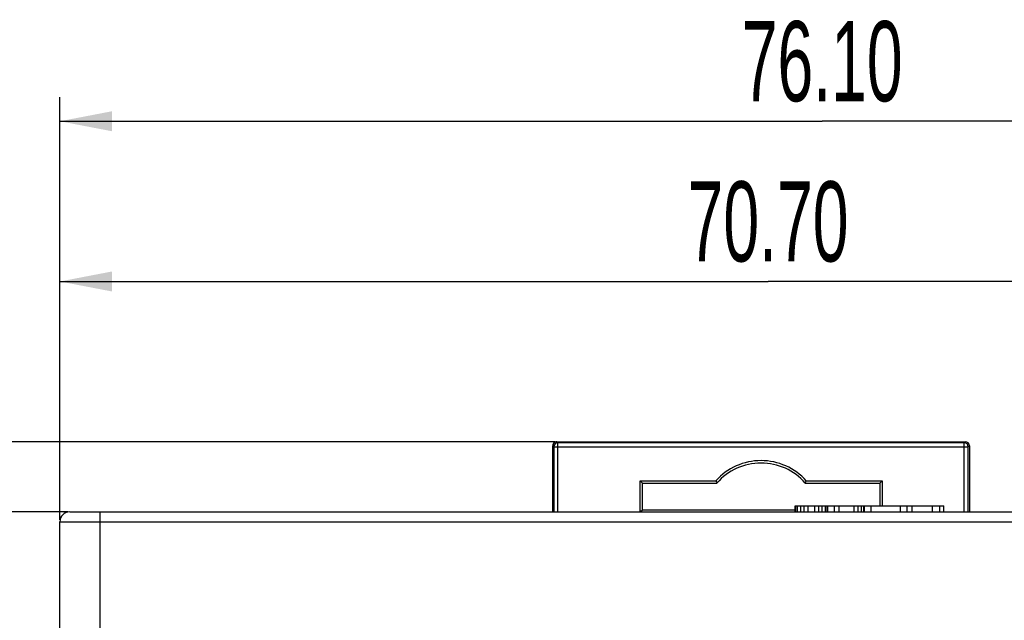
# Model space of a CAD drawing. Header units: millimetres. Extents: x 0 to 420, y 0 to 297.
# Tile 34 of 76: x 61 to 110, y 127 to 157. Entities that reach past the tile are written whole.
import ezdxf

# ---------------------------------------------------------------- set-up
doc = ezdxf.new("R2010")
doc.units = ezdxf.units.MM
doc.header["$LTSCALE"] = 23.1
doc.layers.get('0').update_dxf_attribs({"linetype": 'CONTINUOUS'})
doc.layers.add('LAY0002', color=7, linetype='CONTINUOUS')
doc.styles.get("Standard").update_dxf_attribs({"font": 'txt', "width": 0.6})
doc.dimstyles.new('DIMSTYLE_1', dxfattribs={"dimtxt": 4, "dimasz": 2.6, "dimexe": 1.2, "dimexo": 0.1, "dimgap": 1, "dimtad": 1, "dimzin": 0, "dimdsep": 46, "dimtxsty": 'Standard', "dimblk": '_FILLED', "dimblk1": '_FILLED', "dimblk2": '_FILLED', "dimcen": 0.09, "dimazin": 0, "dimtp": 0.01, "dimtm": 0.01, "dimtfac": 1, "dimtofl": 0, "dimtmove": 0, "dimatfit": 3, "dimldrblk": '_FILLED', "dimfxl": 1, "dimtolj": 1, "dimtzin": 0, "dimarcsym": 0})

# ---------------------------------------------------------------- blocks, each defined once
blk = doc.blocks.new('_FILLED')
at = {"color": 0, "linetype": 'ByBlock'}
blk.add_solid([(0, 0), (-1, 0.192), (-1, -0.192)], dxfattribs=at)
blk = doc.blocks.new('*D2')
at = {"color": 2, "linetype": 'Continuous', "transparency": 16777216}
for p, q in [((62.722, 131.849), (62.722, 152.95)), ((138.822, 131.849), (138.822, 152.95)), ((62.722, 151.75), (100.772, 151.75)), ((138.822, 151.75), (100.772, 151.75))]:
    blk.add_line(p, q, dxfattribs=at)
at = {"color": 2, "linetype": 'Continuous', "transparency": 16777216, "xscale": 2.6, "yscale": 2.6, "zscale": 2.6, "rotation": 180}
blk.add_blockref('_FILLED', (62.722, 151.75), dxfattribs=at)
at = {"color": 2, "linetype": 'Continuous', "transparency": 16777216, "xscale": 2.6, "yscale": 2.6, "zscale": 2.6}
blk.add_blockref('_FILLED', (138.822, 151.75), dxfattribs=at)
at = {"color": 2, "linetype": 'Continuous', "transparency": 16777216, "insert": (100.772, 156.75), "char_height": 4, "width": 12, "attachment_point": 2, "line_spacing_factor": 0.9}
blk.add_mtext('76.10', dxfattribs=at)
blk = doc.blocks.new('*D3')
at = {"color": 2, "linetype": 'Continuous', "transparency": 16777216}
for p, q in [((63.122, 132.249), (53.222, 132.249)), ((54.422, 132.249), (54.422, 75.349)), ((54.422, 18.449), (54.422, 75.349)), ((63.122, 18.449), (53.222, 18.449))]:
    blk.add_line(p, q, dxfattribs=at)
at = {"color": 2, "linetype": 'Continuous', "transparency": 16777216, "xscale": 2.6, "yscale": 2.6, "zscale": 2.6}
for p, rotation in [((54.422, 132.249), 90), ((54.422, 18.449), 270)]:
    blk.add_blockref('_FILLED', p, dxfattribs=dict(at, rotation=rotation))
at = {"color": 2, "linetype": 'Continuous', "transparency": 16777216, "insert": (49.422, 75.349), "char_height": 4, "width": 14.4, "attachment_point": 2, "rotation": 90, "line_spacing_factor": 0.9}
blk.add_mtext('113.80', dxfattribs=at)
blk = doc.blocks.new('*D5')
at = {"color": 2, "linetype": 'Continuous', "transparency": 16777216}
for p, q in [((87.425, 135.75), (45.222, 135.75)), ((46.422, 135.75), (46.422, 72.275)), ((46.422, 8.799), (46.422, 72.275)), ((109.092, 8.799), (45.222, 8.799))]:
    blk.add_line(p, q, dxfattribs=at)
at = {"color": 2, "linetype": 'Continuous', "transparency": 16777216, "xscale": 2.6, "yscale": 2.6, "zscale": 2.6}
for p, rotation in [((46.422, 135.75), 90), ((46.422, 8.799), 270)]:
    blk.add_blockref('_FILLED', p, dxfattribs=dict(at, rotation=rotation))
at = {"color": 2, "linetype": 'Continuous', "transparency": 16777216, "insert": (41.422, 72.275), "char_height": 4, "width": 14.4, "attachment_point": 2, "rotation": 90, "line_spacing_factor": 0.9}
blk.add_mtext('126.95', dxfattribs=at)
blk = doc.blocks.new('*D7')
at = {"color": 2, "linetype": 'Continuous', "transparency": 16777216}
for p, q in [((62.722, 131.849), (62.722, 144.95)), ((133.422, 131.849), (133.422, 144.95)), ((62.722, 143.75), (98.072, 143.75)), ((133.422, 143.75), (98.072, 143.75))]:
    blk.add_line(p, q, dxfattribs=at)
at = {"color": 2, "linetype": 'Continuous', "transparency": 16777216, "xscale": 2.6, "yscale": 2.6, "zscale": 2.6, "rotation": 180}
blk.add_blockref('_FILLED', (62.722, 143.75), dxfattribs=at)
at = {"color": 2, "linetype": 'Continuous', "transparency": 16777216, "xscale": 2.6, "yscale": 2.6, "zscale": 2.6}
blk.add_blockref('_FILLED', (133.422, 143.75), dxfattribs=at)
at = {"color": 2, "linetype": 'Continuous', "transparency": 16777216, "insert": (98.072, 148.75), "char_height": 4, "width": 12, "attachment_point": 2, "line_spacing_factor": 0.9}
blk.add_mtext('70.70', dxfattribs=at)

msp = doc.modelspace()

# ---------------------------------------------------------------- linework, layer by layer
at = {"color": 7, "linetype": 'Continuous'}
for p, q in [((87.525, 135.75), (87.578, 135.698)), ((87.525, 135.75), (107.918, 135.75)), ((87.578, 132.249), (87.578, 135.698)), ((107.866, 135.698), (87.578, 135.698)), ((107.918, 135.75), (107.866, 135.698)), ((107.866, 132.249), (107.866, 135.698)), ((87.325, 132.249), (87.325, 135.55)), ((87.325, 135.55), (87.378, 135.498)), ((87.378, 135.498), (87.378, 132.249)), ((87.378, 135.498), (108.066, 135.498)), ((108.118, 135.55), (108.066, 135.498)), ((108.066, 132.249), (108.066, 135.498)), ((108.118, 135.55), (108.118, 132.249)), ((91.68, 132.249), (91.68, 133.801)), ((91.799, 133.682), (91.68, 133.801)), ((91.68, 133.801), (95.463, 133.801)), ((91.799, 132.336), (91.799, 133.682)), ((91.799, 133.682), (95.516, 133.682)), ((99.927, 133.682), (103.645, 133.682)), ((99.98, 133.801), (103.764, 133.801)), ((103.645, 133.682), (103.764, 133.801)), ((103.645, 133.682), (103.645, 132.549)), ((103.764, 133.801), (103.764, 132.549)), ((91.799, 132.336), (91.712, 132.249)), ((99.422, 132.336), (91.799, 132.336))]:
    msp.add_line(p, q, dxfattribs=at)
for centre, radius, start, end in [((87.525, 135.55), 0.2, 90.186, 179.814), ((87.525, 135.55), 0.2, 104.9896, 165.0104), ((87.578, 135.498), 0.2, 90.0209, 179.9791), ((87.526, 135.549), 0.201, 90.0938, 104.9885), ((107.866, 135.498), 0.2, 0.0209, 89.9791), ((107.918, 135.55), 0.2, 0.0209, 89.9791), ((87.527, 135.55), 0.201, 165.0115, 179.9062), ((97.722, 131.763), 3.042, 42.0524, 137.9476), ((97.722, 131.763), 2.923, 41.0258, 138.9742), ((108.743, 139.705), 14.533, 203.9712, 204.4845), ((86.701, 139.705), 14.533, 335.5155, 336.0288), ((63.222, 131.749), 0.5, 104.6456, 119.982), ((63.222, 131.749), 0.5, 149.9038, 164.9295)]:
    msp.add_arc(centre, radius, start, end, dxfattribs=at)
at = {"layer": 'LAY0002', "color": 7, "linetype": 'Continuous'}
for p, q in [((63.222, 132.249), (132.922, 132.249)), ((64.722, 132.249), (64.722, 125.802)), ((99.422, 132.249), (99.422, 132.549)), ((99.422, 132.549), (106.842, 132.549)), ((99.463, 132.249), (99.463, 132.549)), ((99.544, 132.249), (99.544, 132.549)), ((99.708, 132.249), (99.708, 132.549)), ((99.871, 132.249), (99.871, 132.549)), ((100.075, 132.249), (100.075, 132.549)), ((100.402, 132.249), (100.402, 132.549)), ((100.606, 132.249), (100.606, 132.549)), ((100.769, 132.249), (100.769, 132.549)), ((100.933, 132.249), (100.933, 132.549)), ((101.014, 132.249), (101.014, 132.549)), ((101.055, 132.249), (101.055, 132.549)), ((101.382, 132.249), (101.382, 132.549)), ((101.627, 132.249), (101.627, 132.549)), ((102.362, 132.249), (102.362, 132.549)), ((102.566, 132.249), (102.566, 132.549)), ((102.729, 132.249), (102.729, 132.549)), ((102.852, 132.249), (102.852, 132.549)), ((102.893, 132.249), (102.893, 132.549)), ((103.219, 132.249), (103.219, 132.549)), ((104.689, 132.249), (104.689, 132.549)), ((105.016, 132.249), (105.016, 132.549)), ((105.261, 132.249), (105.261, 132.549)), ((106.282, 132.249), (106.282, 132.549)), ((106.649, 132.249), (106.649, 132.549)), ((106.842, 132.249), (106.842, 132.549)), ((62.722, 18.949), (62.722, 131.749)), ((62.722, 131.749), (133.422, 131.749))]:
    msp.add_line(p, q, dxfattribs=at)
msp.add_arc((63.222, 131.749), 0.5, 90, 180, dxfattribs=at)

# ---------------------------------------------------------------- dimensions: what is measured, and where the dimension line sits
at = {"color": 2, "linetype": 'Continuous'}
for base, p2, picture, middle in [((138.822, 151.75), (138.822, 131.749), '*D2', (100.772, 151.75)), ((133.422, 143.75), (133.422, 131.749), '*D7', (98.072, 143.75))]:
    dim = msp.add_linear_dim(base=base, p1=(62.722, 131.749), p2=p2, dimstyle='DIMSTYLE_1', dxfattribs=at)
    dim.commit()
    dim.dimension.update_dxf_attribs({"geometry": picture, "text_midpoint": middle, "dimtype": 160})
for base, p1, p2, picture, middle in [((46.422, 8.799), (87.525, 135.75), (109.192, 8.799), '*D5', (46.422, 72.65)), ((54.422, 18.449), (63.222, 132.249), (63.222, 18.449), '*D3', (54.422, 75.649))]:
    dim = msp.add_linear_dim(base=base, p1=p1, p2=p2, angle=270, dimstyle='DIMSTYLE_1', dxfattribs=at)
    dim.commit()
    dim.dimension.update_dxf_attribs({"geometry": picture, "text_midpoint": middle, "dimtype": 160})

doc.saveas('drawing.dxf')
